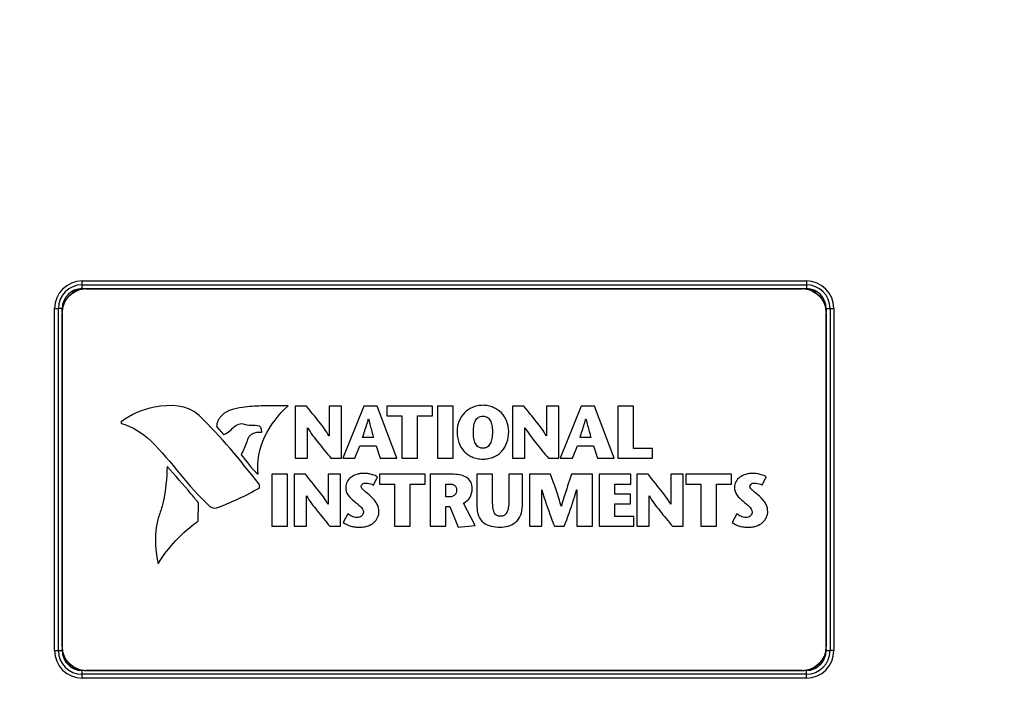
# Model space of a CAD drawing. Header units: inches. Extents: x 0 to 22, y 0 to 17.
# Tile 20 of 28: x 12.1 to 14.7, y 9.7 to 11.5. Entities that reach past the tile are written whole.
import ezdxf

# ---------------------------------------------------------------- set-up
doc = ezdxf.new("R2010")
doc.units = ezdxf.units.IN
doc.header["$LTSCALE"] = 1.21
doc.header["$MEASUREMENT"] = 0
doc.layers.get('0').update_dxf_attribs({"linetype": 'CONTINUOUS'})
for name, color, linetype in [('02___PRT_ALL_AXES', 7, 'CONTINUOUS'), ('DATUMCURVES', 7, 'CONTINUOUS'), ('DIMENSIONS', 7, 'CONTINUOUS')]:
    doc.layers.add(name, color=color, linetype=linetype)
doc.styles.get("Standard").update_dxf_attribs({"font": 'txt', "width": 0.8})
doc.dimstyles.new('DIMSTYLE_1', dxfattribs={"dimtxt": 0.125, "dimasz": 0.18, "dimexe": 0.125, "dimexo": 0.0625, "dimgap": 0.0625, "dimtad": 0, "dimtih": 1, "dimtoh": 1, "dimzin": 4, "dimdsep": 46, "dimtxsty": 'STANDARD', "dimblk": '_FILLED', "dimblk1": '_FILLED', "dimblk2": '_FILLED', "dimcen": 0.09, "dimadec": 0, "dimazin": 0, "dimtp": 0.001, "dimtm": 0.001, "dimtfac": 1, "dimtofl": 0, "dimtmove": 0, "dimatfit": 3, "dimldrblk": '_FILLED', "dimfxl": 1, "dimtolj": 1, "dimtzin": 4, "dimarcsym": 0})

# ---------------------------------------------------------------- blocks, each defined once
blk = doc.blocks.new('_FILLED')
at = {"color": 0, "linetype": 'BYBLOCK'}
blk.add_solid([(0, 0), (-1, 0.174), (-1, -0.174)], dxfattribs=at)
blk = doc.blocks.new('*D1')
at = {"layer": 'DIMENSIONS', "color": 2, "linetype": 'CONTINUOUS'}
for p, q in [((10.0509, 9.9796), (10.0509, 13.7922)), ((15.5876, 9.2451), (15.5876, 13.7922)), ((10.0509, 13.6672), (12.1442, 13.6672)), ((15.5876, 13.6672), (13.4942, 13.6672))]:
    blk.add_line(p, q, dxfattribs=at)
at = {"layer": 'DIMENSIONS', "color": 2, "linetype": 'CONTINUOUS', "xscale": 0.18, "yscale": 0.18, "zscale": 0.18, "rotation": 180}
blk.add_blockref('_FILLED', (10.0509, 13.6672), dxfattribs=at)
at = {"layer": 'DIMENSIONS', "color": 2, "linetype": 'CONTINUOUS', "xscale": 0.18, "yscale": 0.18, "zscale": 0.18}
blk.add_blockref('_FILLED', (15.5876, 13.6672), dxfattribs=at)
at = {"layer": 'DIMENSIONS', "color": 2, "linetype": 'CONTINUOUS', "insert": (12.8192, 13.7297), "char_height": 0.125, "width": 1.225, "attachment_point": 2, "line_spacing_factor": 0.9}
blk.add_mtext('5.54{\\Ftxt.shx;\\W1.000000;\\H0.125000; }[140.6]', dxfattribs=at)
blk = doc.blocks.new('*D2')
at = {"layer": 'DIMENSIONS', "color": 2, "linetype": 'CONTINUOUS'}
for p, q in [((14.8101, 13.033), (16.7126, 13.033)), ((16.5876, 13.033), (16.5876, 10.1496)), ((16.5876, 7.0163), (16.5876, 9.8996)), ((14.4251, 7.0163), (16.7126, 7.0163))]:
    blk.add_line(p, q, dxfattribs=at)
at = {"layer": 'DIMENSIONS', "color": 2, "linetype": 'CONTINUOUS', "xscale": 0.18, "yscale": 0.18, "zscale": 0.18}
for p, rotation in [((16.5876, 13.033), 90), ((16.5876, 7.0163), 270)]:
    blk.add_blockref('_FILLED', p, dxfattribs=dict(at, rotation=rotation))
at = {"layer": 'DIMENSIONS', "color": 2, "linetype": 'CONTINUOUS', "insert": (16.5876, 10.0871), "char_height": 0.125, "width": 1.225, "attachment_point": 2, "line_spacing_factor": 0.9}
blk.add_mtext('6.02{\\Ftxt.shx;\\W1.000000;\\H0.125000; }[152.8]', dxfattribs=at)

msp = doc.modelspace()

# ---------------------------------------------------------------- linework, layer by layer
at = {"color": 7, "linetype": 'CONTINUOUS'}
for p, q in [((12.3116, 10.776), (12.3116, 10.796)), ((12.3116, 10.796), (14.2076, 10.796)), ((12.3116, 10.786), (14.2076, 10.786)), ((12.3116, 10.786), (14.2076, 10.786)), ((12.3116, 10.776), (14.2076, 10.776)), ((14.2076, 10.796), (14.2076, 10.776)), ((12.2397, 9.8281), (12.2397, 10.7241)), ((12.2397, 10.7241), (12.2497, 10.7241)), ((12.2497, 9.8281), (12.2497, 10.7241)), ((12.2497, 9.8281), (12.2497, 10.7241)), ((12.2597, 10.7241), (12.2497, 10.7241)), ((12.2497, 10.7241), (12.2497, 10.7241)), ((12.2597, 10.7155), (12.2597, 10.7241)), ((14.2595, 10.7241), (14.2795, 10.7241)), ((14.2595, 10.7241), (14.2595, 10.7155)), ((14.2695, 10.7241), (14.2695, 9.8281)), ((14.2695, 10.7241), (14.2695, 9.8281)), ((14.2795, 10.7241), (14.2795, 9.8281)), ((12.8694, 10.4681), (12.8694, 10.3319)), ((12.8991, 10.4681), (12.8694, 10.4681)), ((12.9583, 10.4681), (12.9583, 10.3901)), ((12.9906, 10.4681), (12.9583, 10.4681)), ((12.9906, 10.3319), (12.9906, 10.4681)), ((13.0493, 10.4681), (12.9939, 10.3319)), ((13.0838, 10.4681), (13.0493, 10.4681)), ((13.1355, 10.3319), (13.0838, 10.4681)), ((13.1093, 10.4681), (13.1093, 10.4426)), ((13.2289, 10.4681), (13.1093, 10.4681)), ((13.2289, 10.4426), (13.2289, 10.4681)), ((13.2421, 10.4681), (13.2421, 10.3319)), ((13.2832, 10.4681), (13.2421, 10.4681)), ((13.2832, 10.3319), (13.2832, 10.4681)), ((13.4682, 10.4681), (13.4384, 10.4681)), ((13.4384, 10.4681), (13.4384, 10.3319)), ((13.5596, 10.4681), (13.5273, 10.4681)), ((13.5273, 10.4681), (13.5273, 10.3901)), ((13.5596, 10.3319), (13.5596, 10.4681)), ((13.6184, 10.4681), (13.5629, 10.3319)), ((13.6528, 10.4681), (13.6184, 10.4681)), ((13.7046, 10.3319), (13.6528, 10.4681)), ((13.7547, 10.4681), (13.7137, 10.4681)), ((13.7137, 10.4681), (13.7137, 10.3319)), ((13.7547, 10.3574), (13.7547, 10.4681)), ((13.1093, 10.4426), (13.1485, 10.4426)), ((13.1485, 10.4426), (13.1485, 10.3319)), ((13.1896, 10.3319), (13.1896, 10.4426)), ((13.1896, 10.4426), (13.2289, 10.4426)), ((12.6636, 10.415), (12.6817, 10.3936)), ((13.061, 10.4346), (13.0614, 10.4346)), ((13.63, 10.4346), (13.6304, 10.4346)), ((12.9017, 10.3319), (12.9017, 10.4117)), ((12.9017, 10.4117), (12.9021, 10.4117)), ((12.9583, 10.3901), (12.9579, 10.3901)), ((13.4707, 10.4117), (13.4711, 10.4117)), ((13.4707, 10.3319), (13.4707, 10.4117)), ((13.5273, 10.3901), (13.5269, 10.3901)), ((13.026, 10.3319), (13.039, 10.3644)), ((13.039, 10.3644), (13.0812, 10.3644)), ((13.0746, 10.386), (13.046, 10.386)), ((13.0812, 10.3644), (13.0919, 10.3319)), ((13.595, 10.3319), (13.6081, 10.3644)), ((13.6081, 10.3644), (13.6503, 10.3644)), ((13.6437, 10.386), (13.6151, 10.386)), ((13.6503, 10.3644), (13.661, 10.3319)), ((13.8045, 10.3574), (13.7547, 10.3574)), ((13.8045, 10.3319), (13.8045, 10.3574)), ((12.8694, 10.3319), (12.9017, 10.3319)), ((12.9631, 10.3319), (12.9906, 10.3319)), ((12.9939, 10.3319), (13.026, 10.3319)), ((13.0919, 10.3319), (13.1355, 10.3319)), ((13.1485, 10.3319), (13.1896, 10.3319)), ((13.2421, 10.3319), (13.2832, 10.3319)), ((13.4384, 10.3319), (13.4707, 10.3319)), ((13.5322, 10.3319), (13.5596, 10.3319)), ((13.5629, 10.3319), (13.595, 10.3319)), ((13.661, 10.3319), (13.7046, 10.3319)), ((13.7137, 10.3319), (13.8045, 10.3319)), ((12.8081, 10.2898), (12.8081, 10.1536)), ((12.8491, 10.2898), (12.8081, 10.2898)), ((12.8491, 10.1536), (12.8491, 10.2898)), ((12.8667, 10.2898), (12.8667, 10.1536)), ((12.8964, 10.2898), (12.8667, 10.2898)), ((12.9556, 10.2898), (12.9556, 10.2118)), ((12.9879, 10.2898), (12.9556, 10.2898)), ((12.9879, 10.1536), (12.9879, 10.2898)), ((13.09, 10.2898), (13.09, 10.2643)), ((13.2096, 10.2898), (13.09, 10.2898)), ((13.2096, 10.2643), (13.2096, 10.2898)), ((13.2836, 10.2898), (13.2229, 10.2898)), ((13.2229, 10.2898), (13.2229, 10.1536)), ((13.3863, 10.2898), (13.3452, 10.2898)), ((13.3452, 10.2898), (13.3452, 10.2065)), ((13.3863, 10.2186), (13.3863, 10.2898)), ((13.4641, 10.2898), (13.4287, 10.2898)), ((13.4287, 10.2898), (13.4287, 10.2192)), ((13.4641, 10.2075), (13.4641, 10.2898)), ((13.538, 10.2898), (13.4824, 10.2898)), ((13.4824, 10.2898), (13.4824, 10.1536)), ((13.6476, 10.2898), (13.5931, 10.2898)), ((13.6476, 10.1536), (13.6476, 10.2898)), ((13.7477, 10.2898), (13.6651, 10.2898)), ((13.6651, 10.2898), (13.6651, 10.1536)), ((13.7477, 10.2643), (13.7477, 10.2898)), ((13.7933, 10.2898), (13.7635, 10.2898)), ((13.7635, 10.2898), (13.7635, 10.1536)), ((13.8847, 10.2898), (13.8524, 10.2898)), ((13.8524, 10.2898), (13.8524, 10.2118)), ((13.8847, 10.1536), (13.8847, 10.2898)), ((14.0117, 10.2898), (13.8921, 10.2898)), ((13.8921, 10.2898), (13.8921, 10.2643)), ((14.0117, 10.2643), (14.0117, 10.2898)), ((13.0744, 10.2616), (13.0849, 10.283)), ((13.09, 10.2643), (13.1293, 10.2643)), ((13.1293, 10.2643), (13.1293, 10.1536)), ((13.1703, 10.2643), (13.2096, 10.2643)), ((13.1703, 10.1536), (13.1703, 10.2643)), ((13.2639, 10.2643), (13.2748, 10.2643)), ((13.2639, 10.2308), (13.2639, 10.2643)), ((13.7061, 10.2643), (13.7477, 10.2643)), ((13.7061, 10.2374), (13.7061, 10.2643)), ((13.8921, 10.2643), (13.9314, 10.2643)), ((13.9314, 10.2643), (13.9314, 10.1536)), ((13.9724, 10.2643), (14.0117, 10.2643)), ((13.9724, 10.1536), (13.9724, 10.2643)), ((14.0921, 10.2616), (14.1026, 10.283)), ((12.899, 10.1536), (12.899, 10.2334)), ((12.899, 10.2334), (12.8993, 10.2334)), ((13.5147, 10.2489), (13.5151, 10.2489)), ((13.5147, 10.1536), (13.5147, 10.2489)), ((13.6061, 10.2489), (13.6065, 10.2489)), ((13.6065, 10.2489), (13.6065, 10.1536)), ((13.7468, 10.2374), (13.7061, 10.2374)), ((13.7468, 10.212), (13.7468, 10.2374)), ((13.7958, 10.2334), (13.7962, 10.2334)), ((13.7958, 10.1536), (13.7958, 10.2334)), ((12.6156, 10.1672), (12.6162, 10.2153)), ((12.9556, 10.2118), (12.9552, 10.2118)), ((13.2756, 10.2308), (13.2639, 10.2308)), ((13.3402, 10.1557), (13.31, 10.2141)), ((13.5662, 10.2059), (13.5659, 10.2059)), ((13.7061, 10.212), (13.7468, 10.212)), ((13.7061, 10.1791), (13.7061, 10.212)), ((13.8524, 10.2118), (13.852, 10.2118)), ((13.0077, 10.1863), (12.9953, 10.1637)), ((13.2639, 10.2051), (13.2746, 10.2051)), ((13.2639, 10.1536), (13.2639, 10.2051)), ((13.2746, 10.2051), (13.2962, 10.1513)), ((14.0254, 10.1863), (14.0129, 10.1637)), ((13.2962, 10.1513), (13.3402, 10.1557)), ((13.7561, 10.1791), (13.7061, 10.1791)), ((13.7561, 10.1536), (13.7561, 10.1791)), ((12.8081, 10.1536), (12.8491, 10.1536)), ((12.8667, 10.1536), (12.899, 10.1536)), ((12.9604, 10.1536), (12.9879, 10.1536)), ((13.1293, 10.1536), (13.1703, 10.1536)), ((13.2229, 10.1536), (13.2639, 10.1536)), ((13.4824, 10.1536), (13.5147, 10.1536)), ((13.548, 10.1536), (13.5738, 10.1536)), ((13.6065, 10.1536), (13.6476, 10.1536)), ((13.6651, 10.1536), (13.7561, 10.1536)), ((13.7635, 10.1536), (13.7958, 10.1536)), ((13.8573, 10.1536), (13.8847, 10.1536)), ((13.9314, 10.1536), (13.9724, 10.1536)), ((12.2397, 9.8281), (12.2597, 9.8281)), ((14.2595, 9.8281), (14.2695, 9.8281)), ((14.2695, 9.8281), (14.2695, 9.8281)), ((14.2795, 9.8281), (14.2695, 9.8281)), ((12.3116, 9.7562), (12.3116, 9.7762)), ((14.2076, 9.7562), (14.2076, 9.7762)), ((14.2076, 9.7662), (12.3116, 9.7662)), ((14.2076, 9.7662), (12.3116, 9.7662)), ((14.2076, 9.7562), (12.3116, 9.7562))]:
    msp.add_line(p, q, dxfattribs=at)
for centre, radius, start, end in [((12.3116, 10.7241), 0.0719, 90, 180), ((12.3116, 10.7241), 0.0619, 90, 180), ((12.3116, 10.7241), 0.0619, 90, 180), ((12.3116, 10.7241), 0.0519, 90, 180), ((14.2076, 10.7241), 0.0719, 0, 90), ((14.2076, 10.7241), 0.0619, 0, 90), ((14.2076, 10.7241), 0.0619, 0, 90), ((14.2076, 10.7241), 0.0519, 0, 90), ((12.5374, 10.576), 0.5424, 344.3133, 344.897), ((13.8377, 10.6291), 0.8003, 194.0598, 194.4501), ((13.105, 10.576), 0.5437, 344.3502, 344.9353), ((14.412, 10.6298), 0.8055, 194.0211, 194.409), ((12.3116, 9.8281), 0.0719, 180, 270), ((12.3116, 9.8281), 0.0619, 180, 270), ((12.3116, 9.8281), 0.0619, 180, 270), ((12.3116, 9.8281), 0.0519, 180, 270), ((14.2076, 9.8281), 0.0719, 270, 360), ((14.2076, 9.8281), 0.0619, 270, 360), ((14.2076, 9.8281), 0.0619, 270, 360), ((14.2076, 9.8281), 0.0519, 270, 360)]:
    msp.add_arc(centre, radius, start, end, dxfattribs=at)
for points in [[(12.5009, 10.4654), (12.4681, 10.4594), (12.4413, 10.4464), (12.4136, 10.4275)], [(12.6181, 10.4437), (12.5872, 10.4735), (12.5423, 10.473), (12.5009, 10.4654)], [(12.775, 10.2642), (12.7238, 10.3285), (12.6765, 10.3875), (12.6181, 10.4437)], [(12.4136, 10.4275), (12.4123, 10.4266), (12.4128, 10.4236), (12.4151, 10.4229)], [(12.4151, 10.4229), (12.4441, 10.4139), (12.47, 10.3987), (12.4916, 10.3774)], [(12.718, 10.4193), (12.7227, 10.4216), (12.7285, 10.424), (12.7333, 10.4222)], [(12.4916, 10.3774), (12.5477, 10.3222), (12.5877, 10.2587), (12.646, 10.2057)], [(12.7426, 10.3751), (12.7394, 10.3632), (12.7336, 10.352), (12.7279, 10.341)], [(12.7279, 10.341), (12.7433, 10.3245), (12.7549, 10.3042), (12.7724, 10.2899)], [(12.7751, 10.2538), (12.7768, 10.2548), (12.777, 10.2617), (12.775, 10.2642)], [(12.6639, 10.2017), (12.7027, 10.216), (12.7387, 10.2331), (12.7751, 10.2538)], [(12.646, 10.2057), (12.6499, 10.2022), (12.6577, 10.1995), (12.6639, 10.2017)], [(12.5108, 10.0556), (12.5372, 10.0993), (12.574, 10.1376), (12.6156, 10.1672)]]:
    msp.add_open_spline(points, degree=3, dxfattribs=at)
for points, knots in [([(12.8511, 10.4691), (12.8273, 10.4689), (12.7875, 10.4694), (12.7369, 10.467), (12.7108, 10.4608), (12.7006, 10.4579)], [0, 0, 0, 0, 0.471091, 0.788847, 1, 1, 1, 1]), ([(12.7724, 10.2899), (12.7681, 10.323), (12.7837, 10.3926), (12.826, 10.4466), (12.8511, 10.4691)], [0, 0, 0, 0, 0.497293, 1, 1, 1, 1]), ([(12.9579, 10.3901), (12.9509, 10.4034), (12.9306, 10.4292), (12.9103, 10.4545), (12.8991, 10.4681)], [0, 0, 0, 0, 0.459789, 1, 1, 1, 1]), ([(13.4285, 10.4016), (13.4285, 10.4111), (13.4249, 10.4293), (13.4105, 10.4515), (13.3924, 10.4641), (13.3752, 10.4695), (13.3608, 10.4709), (13.3464, 10.4695), (13.3292, 10.4641), (13.3111, 10.4515), (13.2967, 10.4293), (13.2931, 10.4111), (13.2931, 10.4016)], [0, 0, 0, 0, 0.124958, 0.249916, 0.374873, 0.437352, 0.499831, 0.562352, 0.624873, 0.749916, 0.874958, 1, 1, 1, 1]), ([(13.5269, 10.3901), (13.52, 10.4034), (13.4997, 10.4292), (13.4793, 10.4545), (13.4682, 10.4681)], [0, 0, 0, 0, 0.459732, 1, 1, 1, 1]), ([(12.7006, 10.4579), (12.6911, 10.4553), (12.6736, 10.4441), (12.6642, 10.4249), (12.6636, 10.415)], [0, 0, 0, 0, 0.496883, 1, 1, 1, 1]), ([(13.3359, 10.4016), (13.3359, 10.4076), (13.3368, 10.4187), (13.3412, 10.4316), (13.3477, 10.4386), (13.3545, 10.4415), (13.3608, 10.4423), (13.3671, 10.4415), (13.3739, 10.4386), (13.3804, 10.4316), (13.3848, 10.4187), (13.3857, 10.4076), (13.3857, 10.4016)], [0, 0, 0, 0, 0.125094, 0.250188, 0.375283, 0.43783, 0.500377, 0.56283, 0.625283, 0.750188, 0.875094, 1, 1, 1, 1]), ([(12.6817, 10.3936), (12.6853, 10.3947), (12.6987, 10.4017), (12.7081, 10.4142), (12.718, 10.4193)], [0, 0, 0, 0, 0.251756, 1, 1, 1, 1]), ([(12.7333, 10.4222), (12.7401, 10.4195), (12.7543, 10.418), (12.7684, 10.4184), (12.7749, 10.4167)], [0, 0, 0, 0, 0.522635, 1, 1, 1, 1]), ([(12.7749, 10.4167), (12.7783, 10.4158), (12.7805, 10.4083), (12.781, 10.4041), (12.7819, 10.3996), (12.7811, 10.3996)], [0, 0, 0, 0, 0.567394, 0.867669, 1, 1, 1, 1]), ([(13.046, 10.386), (13.0497, 10.3977), (13.0546, 10.4121), (13.0588, 10.4266), (13.0595, 10.4293)], [0, 0, 0, 0, 0.811671, 1, 1, 1, 1]), ([(13.0627, 10.4294), (13.0655, 10.4188), (13.0695, 10.4043), (13.0735, 10.3899), (13.0746, 10.386)], [0, 0, 0, 0, 0.730244, 1, 1, 1, 1]), ([(13.6151, 10.386), (13.6187, 10.3977), (13.6236, 10.412), (13.6278, 10.4266), (13.6286, 10.4293)], [0, 0, 0, 0, 0.812208, 1, 1, 1, 1]), ([(13.6318, 10.4294), (13.6345, 10.4188), (13.6385, 10.4043), (13.6426, 10.3899), (13.6437, 10.386)], [0, 0, 0, 0, 0.730209, 1, 1, 1, 1]), ([(12.7811, 10.3996), (12.7729, 10.3999), (12.7599, 10.3989), (12.747, 10.3876), (12.7437, 10.3795), (12.7426, 10.3751)], [0, 0, 0, 0, 0.493843, 0.725062, 1, 1, 1, 1]), ([(12.9021, 10.4117), (12.9101, 10.3979), (12.9306, 10.3712), (12.952, 10.3454), (12.9631, 10.3319)], [0, 0, 0, 0, 0.476922, 1, 1, 1, 1]), ([(13.2931, 10.4016), (13.2931, 10.3914), (13.2963, 10.3723), (13.3077, 10.3529), (13.3207, 10.3413), (13.3323, 10.3347), (13.3434, 10.3313), (13.3531, 10.3298), (13.3608, 10.3295), (13.3685, 10.3298), (13.3782, 10.3313), (13.3893, 10.3347), (13.4009, 10.3413), (13.4139, 10.3529), (13.4253, 10.3723), (13.4285, 10.3914), (13.4285, 10.4016)], [0, 0, 0, 0, 0.125, 0.25, 0.3125, 0.375, 0.4375, 0.46875, 0.5, 0.53125, 0.5625, 0.625, 0.6875, 0.75, 0.875, 1, 1, 1, 1]), ([(13.3857, 10.4016), (13.3857, 10.3952), (13.3849, 10.3833), (13.3814, 10.3717), (13.3769, 10.3648), (13.3726, 10.361), (13.3682, 10.359), (13.3642, 10.3581), (13.3608, 10.3579), (13.3575, 10.3581), (13.3534, 10.359), (13.349, 10.361), (13.3447, 10.3648), (13.3402, 10.3717), (13.3367, 10.3833), (13.3359, 10.3952), (13.3359, 10.4016)], [0, 0, 0, 0, 0.125, 0.25, 0.3125, 0.375, 0.4375, 0.46875, 0.5, 0.53125, 0.5625, 0.625, 0.6875, 0.75, 0.875, 1, 1, 1, 1]), ([(13.4711, 10.4117), (13.4791, 10.3979), (13.4996, 10.3712), (13.521, 10.3454), (13.5322, 10.3319)], [0, 0, 0, 0, 0.476954, 1, 1, 1, 1]), ([(12.5344, 10.3106), (12.533, 10.2794), (12.5303, 10.2373), (12.5186, 10.197), (12.515, 10.187)], [0, 0, 0, 0, 0.745915, 1, 1, 1, 1]), ([(12.6162, 10.2153), (12.6098, 10.2232), (12.583, 10.2554), (12.5552, 10.2867), (12.5344, 10.3106)], [0, 0, 0, 0, 0.243653, 1, 1, 1, 1]), ([(12.9552, 10.2118), (12.9482, 10.225), (12.9279, 10.2508), (12.9075, 10.2761), (12.8964, 10.2898)], [0, 0, 0, 0, 0.45979, 1, 1, 1, 1]), ([(13.0849, 10.283), (13.0809, 10.2855), (13.0731, 10.2886), (13.0631, 10.291), (13.0555, 10.2919), (13.0483, 10.2923), (13.04, 10.2917), (13.0284, 10.2891), (13.0157, 10.2831), (13.0044, 10.2712), (13.0017, 10.2607), (13.0017, 10.2555)], [0, 0, 0, 0, 0.137544, 0.2402, 0.297698, 0.358749, 0.450024, 0.537745, 0.701239, 0.851236, 1, 1, 1, 1]), ([(13.333, 10.2534), (13.333, 10.2586), (13.3311, 10.2689), (13.3204, 10.2815), (13.3036, 10.2886), (13.2907, 10.2898), (13.2836, 10.2898)], [0, 0, 0, 0, 0.22459, 0.440468, 0.688895, 1, 1, 1, 1]), ([(13.5659, 10.2059), (13.5597, 10.2276), (13.5503, 10.2555), (13.5404, 10.2832), (13.538, 10.2898)], [0, 0, 0, 0, 0.764325, 1, 1, 1, 1]), ([(13.5931, 10.2898), (13.5861, 10.2695), (13.5765, 10.2418), (13.5683, 10.2136), (13.5662, 10.2059)], [0, 0, 0, 0, 0.729298, 1, 1, 1, 1]), ([(13.852, 10.2118), (13.845, 10.225), (13.8248, 10.2508), (13.8044, 10.2761), (13.7933, 10.2898)], [0, 0, 0, 0, 0.459723, 1, 1, 1, 1]), ([(14.1026, 10.283), (14.0986, 10.2855), (14.0907, 10.2886), (14.0808, 10.291), (14.0732, 10.2919), (14.066, 10.2923), (14.0577, 10.2917), (14.0461, 10.2891), (14.0333, 10.2831), (14.022, 10.2712), (14.0193, 10.2607), (14.0193, 10.2555)], [0, 0, 0, 0, 0.137545, 0.240177, 0.297651, 0.358668, 0.449988, 0.537732, 0.701235, 0.851225, 1, 1, 1, 1]), ([(13.067, 10.2322), (13.0615, 10.2374), (13.0533, 10.2436), (13.0444, 10.2518), (13.0413, 10.2585), (13.0454, 10.2658), (13.0513, 10.2666), (13.0544, 10.2666)], [0, 0, 0, 0, 0.433716, 0.583598, 0.696021, 0.82172, 1, 1, 1, 1]), ([(13.0544, 10.2666), (13.0597, 10.2666), (13.0668, 10.2655), (13.073, 10.2624), (13.0744, 10.2616)], [0, 0, 0, 0, 0.765643, 1, 1, 1, 1]), ([(13.2748, 10.2643), (13.2789, 10.2643), (13.2889, 10.2627), (13.2919, 10.2524), (13.2919, 10.2476)], [0, 0, 0, 0, 0.460853, 1, 1, 1, 1]), ([(14.0847, 10.2322), (14.0791, 10.2374), (14.071, 10.2436), (14.0621, 10.2518), (14.0589, 10.2585), (14.0631, 10.2658), (14.0689, 10.2666), (14.072, 10.2666)], [0, 0, 0, 0, 0.433798, 0.583708, 0.696152, 0.821814, 1, 1, 1, 1]), ([(14.072, 10.2666), (14.0774, 10.2666), (14.0845, 10.2655), (14.0907, 10.2624), (14.0921, 10.2616)], [0, 0, 0, 0, 0.765643, 1, 1, 1, 1]), ([(12.8993, 10.2334), (12.9073, 10.2195), (12.9279, 10.1928), (12.9493, 10.1671), (12.9604, 10.1536)], [0, 0, 0, 0, 0.476939, 1, 1, 1, 1]), ([(13.0017, 10.2555), (13.0017, 10.2486), (13.0063, 10.2335), (13.0184, 10.2243), (13.0242, 10.2192)], [0, 0, 0, 0, 0.468232, 1, 1, 1, 1]), ([(13.0888, 10.1913), (13.0888, 10.198), (13.0855, 10.2143), (13.0737, 10.2259), (13.067, 10.2322)], [0, 0, 0, 0, 0.422355, 1, 1, 1, 1]), ([(13.2919, 10.2476), (13.2919, 10.2436), (13.2889, 10.2348), (13.2801, 10.2308), (13.2756, 10.2308)], [0, 0, 0, 0, 0.46842, 1, 1, 1, 1]), ([(13.31, 10.2141), (13.3165, 10.2173), (13.3294, 10.2281), (13.333, 10.2447), (13.333, 10.2534)], [0, 0, 0, 0, 0.452886, 1, 1, 1, 1]), ([(13.5151, 10.2489), (13.5224, 10.2244), (13.5334, 10.1926), (13.5452, 10.1611), (13.548, 10.1536)], [0, 0, 0, 0, 0.762692, 1, 1, 1, 1]), ([(13.5738, 10.1536), (13.5823, 10.1767), (13.5937, 10.2083), (13.6036, 10.2403), (13.6061, 10.2489)], [0, 0, 0, 0, 0.732415, 1, 1, 1, 1]), ([(13.7962, 10.2334), (13.8042, 10.2195), (13.8247, 10.1928), (13.8461, 10.1671), (13.8573, 10.1536)], [0, 0, 0, 0, 0.476908, 1, 1, 1, 1]), ([(14.0193, 10.2555), (14.0193, 10.2486), (14.0239, 10.2335), (14.036, 10.2243), (14.0419, 10.2192)], [0, 0, 0, 0, 0.468174, 1, 1, 1, 1]), ([(14.1065, 10.1913), (14.1065, 10.198), (14.1031, 10.2143), (14.0914, 10.2259), (14.0847, 10.2322)], [0, 0, 0, 0, 0.422355, 1, 1, 1, 1]), ([(13.0242, 10.2192), (13.0295, 10.2146), (13.0395, 10.2078), (13.0482, 10.1965), (13.0482, 10.1909)], [0, 0, 0, 0, 0.556242, 1, 1, 1, 1]), ([(13.3452, 10.2065), (13.3452, 10.1978), (13.3472, 10.1816), (13.3659, 10.1554), (13.3904, 10.1513), (13.4053, 10.1513)], [0, 0, 0, 0, 0.283839, 0.513442, 1, 1, 1, 1]), ([(13.4073, 10.1797), (13.4037, 10.1797), (13.3962, 10.181), (13.3891, 10.1905), (13.3866, 10.2034), (13.3863, 10.2131), (13.3863, 10.2186)], [0, 0, 0, 0, 0.218594, 0.418051, 0.670787, 1, 1, 1, 1]), ([(13.4053, 10.1513), (13.4197, 10.1513), (13.4432, 10.1567), (13.4618, 10.1823), (13.4641, 10.1987), (13.4641, 10.2075)], [0, 0, 0, 0, 0.472299, 0.710339, 1, 1, 1, 1]), ([(13.4287, 10.2192), (13.4287, 10.2134), (13.4281, 10.2033), (13.4243, 10.1903), (13.4172, 10.1814), (13.4104, 10.1797), (13.4073, 10.1797)], [0, 0, 0, 0, 0.344916, 0.607367, 0.810136, 1, 1, 1, 1]), ([(14.0419, 10.2192), (14.0472, 10.2146), (14.0572, 10.2078), (14.0658, 10.1965), (14.0658, 10.1909)], [0, 0, 0, 0, 0.556157, 1, 1, 1, 1]), ([(12.515, 10.187), (12.5113, 10.1765), (12.5001, 10.1336), (12.5033, 10.0878), (12.5108, 10.0556)], [0, 0, 0, 0, 0.251121, 1, 1, 1, 1]), ([(12.9953, 10.1637), (13.0009, 10.1592), (13.0114, 10.1545), (13.0243, 10.1521), (13.0321, 10.1514), (13.0407, 10.1511), (13.0513, 10.1519), (13.0657, 10.156), (13.0789, 10.165), (13.0869, 10.1785), (13.0888, 10.1875), (13.0888, 10.1913)], [0, 0, 0, 0, 0.185574, 0.285026, 0.335816, 0.386925, 0.506394, 0.606847, 0.769472, 0.901074, 1, 1, 1, 1]), ([(13.0482, 10.1909), (13.0482, 10.1869), (13.0437, 10.1784), (13.0304, 10.1758), (13.018, 10.179), (13.0109, 10.1838), (13.0077, 10.1863)], [0, 0, 0, 0, 0.24473, 0.487143, 0.757747, 1, 1, 1, 1]), ([(14.0129, 10.1637), (14.0185, 10.1592), (14.0291, 10.1545), (14.0419, 10.1521), (14.0497, 10.1514), (14.0584, 10.1511), (14.069, 10.1519), (14.0834, 10.156), (14.0966, 10.165), (14.1045, 10.1785), (14.1065, 10.1875), (14.1065, 10.1913)], [0, 0, 0, 0, 0.185647, 0.285098, 0.335881, 0.386981, 0.506438, 0.606882, 0.769494, 0.901084, 1, 1, 1, 1]), ([(14.0658, 10.1909), (14.0658, 10.1869), (14.0614, 10.1784), (14.0481, 10.1758), (14.0357, 10.179), (14.0286, 10.1838), (14.0254, 10.1863)], [0, 0, 0, 0, 0.244663, 0.487003, 0.757778, 1, 1, 1, 1])]:
    msp.add_open_spline(points, degree=3, knots=knots, dxfattribs=at)
at = {"layer": '02___PRT_ALL_AXES', "color": 7, "linetype": 'CONTINUOUS'}
for p, q in [((14.1976, 10.7756), (12.3216, 10.7756)), ((12.2596, 10.7136), (12.2596, 9.8376)), ((14.2596, 9.8376), (14.2596, 10.7136)), ((12.3216, 9.7756), (14.1976, 9.7756))]:
    msp.add_line(p, q, dxfattribs=at)
for centre, start, end in [((12.3216, 10.7136), 90, 180), ((14.1976, 10.7136), 0, 90), ((12.3216, 9.8376), 180, 270), ((14.1976, 9.8376), 270, 360)]:
    msp.add_arc(centre, 0.062, start, end, dxfattribs=at)
at = {"layer": 'DATUMCURVES', "color": 40, "linetype": 'CONTINUOUS'}
for p, q in [((12.3226, 10.7756), (14.1966, 10.7756)), ((12.2596, 9.8386), (12.2596, 10.7126)), ((14.2596, 10.7126), (14.2596, 9.8386)), ((14.1966, 9.7756), (12.3226, 9.7756))]:
    msp.add_line(p, q, dxfattribs=at)
for centre, radius, start, end in [((12.3227, 10.7149), 0.0607, 94.9963, 95.6174), ((12.3226, 10.7161), 0.0595, 91.3976, 95.0064), ((12.3226, 10.7173), 0.0584, 90.9771, 91.3869), ((12.3226, 10.7177), 0.0579, 90.0008, 90.9778), ((14.1966, 10.7176), 0.058, 88.5829, 89.9983), ((14.1966, 10.717), 0.0586, 88.0975, 88.5844), ((14.1965, 10.716), 0.0596, 85.0388, 88.09), ((14.1964, 10.7149), 0.0607, 84.3793, 85.0459), ((12.3193, 10.7126), 0.0597, 175.0215, 178.093), ((12.3183, 10.7126), 0.0587, 178.1005, 178.5956), ((12.3177, 10.7126), 0.0581, 178.5941, 179.9983), ((12.3204, 10.7125), 0.0608, 174.388, 175.0286), ((14.199, 10.7125), 0.0605, 4.258, 5.6185), ((14.2001, 10.7126), 0.0595, 1.8925, 4.2611), ((14.2011, 10.7126), 0.0585, 0.9909, 1.8886), ((14.2016, 10.7126), 0.058, 0.0009, 0.9911), ((12.3176, 9.8386), 0.058, 180.0009, 180.9892), ((12.318, 9.8386), 0.0584, 180.9885, 181.4025), ((12.3192, 9.8387), 0.0596, 181.4129, 184.9839), ((12.3204, 9.8388), 0.0608, 184.9741, 185.6121), ((14.199, 9.8387), 0.0605, 354.3815, 355.7392), ((14.2001, 9.8387), 0.0595, 355.7361, 358.0942), ((14.2013, 9.8386), 0.0582, 358.0957, 359.9969), ((12.3227, 9.8364), 0.0607, 264.3829, 265.0034), ((12.3226, 9.8353), 0.0597, 264.9962, 268.0911), ((12.3226, 9.8343), 0.0586, 268.0987, 268.6131), ((12.3226, 9.8337), 0.0581, 268.6117, 269.9983), ((14.1966, 9.8335), 0.0579, 270.0009, 270.9977), ((14.1966, 9.834), 0.0583, 270.997, 271.4154), ((14.1965, 9.8351), 0.0595, 271.4256, 274.9639), ((14.1964, 9.8363), 0.0607, 274.9543, 275.6204)]:
    msp.add_arc(centre, radius, start, end, dxfattribs=at)
for points, knots in [([(12.2599, 10.7184), (12.2613, 10.7326), (12.2741, 10.7611), (12.3026, 10.7739), (12.3168, 10.7753)], [0, 0, 0, 0, 0.499984, 1, 1, 1, 1]), ([(14.2024, 10.7753), (14.2166, 10.7739), (14.245, 10.761), (14.2579, 10.7326), (14.2593, 10.7184)], [0, 0, 0, 0, 0.499945, 1, 1, 1, 1]), ([(12.3168, 9.7759), (12.3026, 9.7773), (12.2741, 9.7902), (12.2613, 9.8186), (12.2599, 9.8328)], [0, 0, 0, 0, 0.500018, 1, 1, 1, 1]), ([(14.2593, 9.8328), (14.2579, 9.8186), (14.245, 9.7902), (14.2166, 9.7773), (14.2024, 9.7759)], [0, 0, 0, 0, 0.500053, 1, 1, 1, 1])]:
    msp.add_open_spline(points, degree=3, knots=knots, dxfattribs=at)

# ---------------------------------------------------------------- dimensions: what is measured, and where the dimension line sits
at = {"layer": 'DIMENSIONS', "color": 2, "linetype": 'CONTINUOUS'}
for base, p1, p2, angle, picture, middle in [((10.0509, 13.6672), (15.5876, 9.1826), (10.0509, 9.9171), 180, '*D1', (12.8192, 13.6672)), ((16.5876, 13.033), (14.3626, 7.0163), (14.7476, 13.033), 90, '*D2', (16.5876, 10.0246))]:
    dim = msp.add_linear_dim(base=base, p1=p1, p2=p2, angle=angle, dimstyle='DIMSTYLE_1', dxfattribs=at)
    dim.commit()
    dim.dimension.update_dxf_attribs({"geometry": picture, "text_midpoint": middle, "dimtype": 160})

doc.saveas('drawing.dxf')
